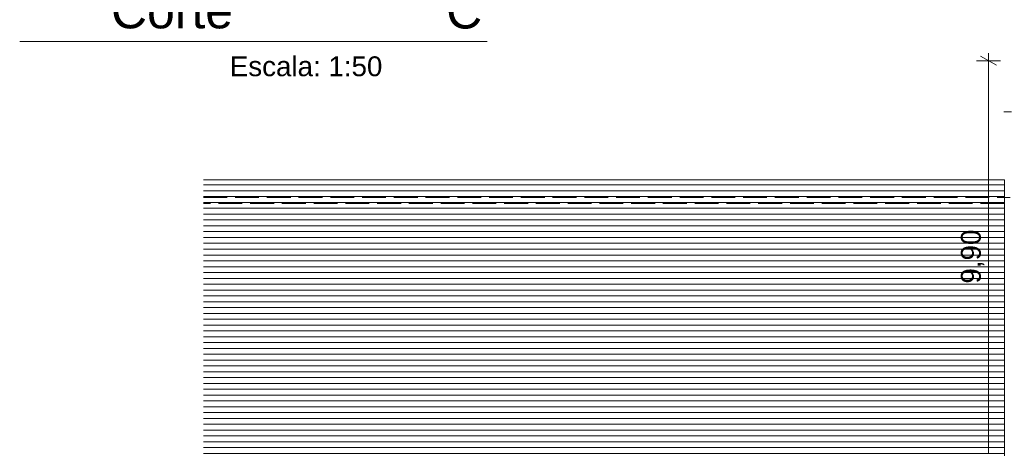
# Model space of a CAD drawing. Header units: millimetres. Extents: x 0 to 1917, y 0 to 847.
# Tile 115 of 230: x 903 to 1027, y 388 to 442. Entities that reach past the tile are written whole.
import ezdxf
from ezdxf.enums import TextEntityAlignment as Align
from ezdxf.xclip import XClip

# ---------------------------------------------------------------- set-up
doc = ezdxf.new("R2010")
doc.units = ezdxf.units.MM
doc.header["$MEASUREMENT"] = 0
doc.header["$XCLIPFRAME"] = 0
doc.linetypes.add('Linha Tracejada 3_1', pattern=[4, 3, -1])
for name, color, linetype in [('Cobertura.ARQ', 7, 'Continuous'), ('Cota.2D', 7, 'Continuous'), ('Linha & Trama.2D', 7, 'Continuous')]:
    doc.layers.add(name, color=color, linetype=linetype)
doc.styles.add('GENERATED_STYLE_1', font='arial.ttf')

# ---------------------------------------------------------------- blocks, each defined once
blk = doc.blocks.new('Desenho_9_9', base_point=(50.55, 294.2))
at = {"layer": 'Cobertura.ARQ', "linetype": 'Continuous', "lineweight": 0}
h = blk.add_hatch(dxfattribs=at)
h.set_pattern_fill('MADEIRA_2_0009', color=253, style=0, pattern_type=2)
h.set_pattern_definition([(3e-12, (1008.3195, 387.8159), (0, 0.735545), [])])
h.paths.add_polyline_path([(1027.03, 421.57), (926.13, 421.57), (926.13, 384.82), (1027.03, 384.82)])
at = {"layer": 'Cobertura.ARQ', "color": 233, "linetype": 'Continuous', "lineweight": 0, "flags": 128}
for points in [[(926.13, 421.57), (1027.03, 421.57)], [(1027.03, 421.57), (1027.03, 384.82)]]:
    blk.add_lwpolyline(points, dxfattribs=at)
at = {"layer": 'Cota.2D', "color": 7, "linetype": 'Continuous', "lineweight": 0}
for p, q in [((1026.03, 435.99), (1024.03, 437.14)), ((1025.03, 436.57), (1025.03, 437.54)), ((1026.53, 436.57), (1023.53, 436.57)), ((1025.03, 387.07), (1025.03, 436.57)), ((1026.95, 430.13), (1027.93, 430.13))]:
    blk.add_line(p, q, dxfattribs=at)
at = {"layer": 'Linha & Trama.2D', "color": 7, "linetype": 'Linha Tracejada 3_1', "lineweight": 0}
for p, q in [((926.13, 419.32), (1027.78, 419.32)), ((1027.03, 418.57), (926.13, 418.57)), ((1027.03, 387.82), (1027.03, 418.57)), ((926.13, 387.82), (1027.03, 387.82))]:
    blk.add_line(p, q, dxfattribs=at)
at = {"layer": 'Cota.2D', "color": 7, "linetype": 'Continuous', "lineweight": 0, "insert": (1024.53, 408.49), "char_height": 2.5, "width": 6.6514, "attachment_point": 7, "rotation": 90, "style": 'GENERATED_STYLE_1'}
blk.add_mtext('\\A1;9,90', dxfattribs=at)
blk = doc.blocks.new('Título Integrado de Desenho[10]', base_point=(782.67, 456.18))
at = {"color": 7, "linetype": 'Continuous', "lineweight": 0}
blk.add_line((902.99, 438.98), (961.89, 438.98), dxfattribs=at)
at = {"color": 7, "lineweight": 0, "style": 'GENERATED_STYLE_1'}
blk.add_attdef('AC_DrawingName', text='', height=4.5, dxfattribs=at).set_placement((922.18, 445.15), align=Align.TOP_CENTER)
blk.add_attdef('DUMMY_179', text='', height=4.5, dxfattribs=at).set_placement((956.72, 445.13), align=Align.TOP_LEFT)
blk.add_attdef('AC_DrawingScale', text='', height=2.5, dxfattribs=at).set_placement((948.68, 437.12), align=Align.TOP_RIGHT)

msp = doc.modelspace()

# ---------------------------------------------------------------- block references
at = {"color": 7, "linetype": 'Continuous', "lineweight": 0}
msp.add_blockref('Título Integrado de Desenho[10]', (782.67, 456.18), dxfattribs=at).add_auto_attribs({'AC_DrawingName': 'Corte', 'AC_DrawingScale': 'Escala: 1:50', 'DUMMY_179': 'C'})
ref = msp.add_blockref('Desenho_9_9', (50.55, 294.2), dxfattribs=at)
XClip(ref).set_block_clipping_path([(926.1319898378, 299.081896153), (1080.0390310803, 446.1086724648)])

doc.saveas('drawing.dxf')
